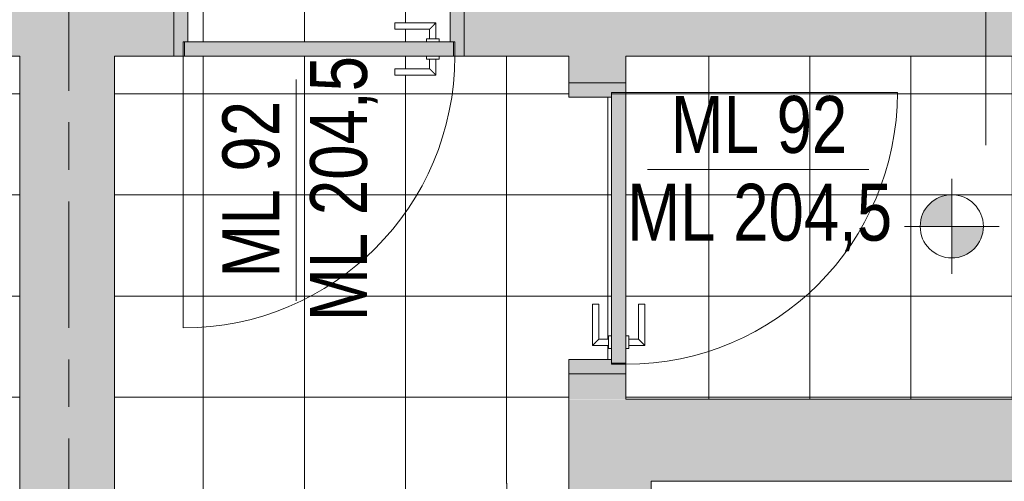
# Model space of a CAD drawing. Header units: metres. Extents: x 2 to 163, y -54 to 869.
# Tile 45 of 78: x 36.75 to 39.86, y 4.94 to 6.4. Entities that reach past the tile are written whole.
import ezdxf

# ---------------------------------------------------------------- set-up
doc = ezdxf.new("R2010")
doc.units = ezdxf.units.M
doc.linetypes.add('_Rasterlinie_', pattern=[0.75, 0.4, -0.1, 0.15, -0.1])
for name, color, linetype, lineweight in [('A_Geschossdecken', 7, 'Continuous', 5), ('A_Geschossdecken_Oberflächenschraffur', 7, 'Continuous', 5), ('A_Hoehenkoten', 124, 'Continuous', 5), ('A_Raster', 128, 'Continuous', 5), ('A_Raum-Txt', 16, 'Continuous', 5), ('A_Tuer', 128, 'Continuous', 5), ('A_Türen_Element', 128, 'Continuous', 5), ('A_Türen_Rahmen', 128, 'Continuous', 5), ('A_Wand', 244, 'Continuous', 5), ('A_Wand_Schraff', 1, 'Continuous', 5), ('A_Öffnung', 128, 'Continuous', 5)]:
    doc.layers.add(name, color=color, linetype=linetype, lineweight=lineweight)
doc.styles.add('Arial_1', font='arial.ttf', dxfattribs={"width": 0.8, "height": 0.18})
pattern_1 = [(0, (56.20742, 4.255), (0, 0.32), []), (90, (56.20742, 4.255), (-0.32, 2e-17), [])]
pattern_2 = [(0, (56.21042, 4.247), (0, 0.32), []), (90, (56.21042, 4.247), (-0.32, 2e-17), [])]
pattern_3 = [(0, (56.20742, 4.247), (0, 0.32), []), (90, (56.20742, 4.247), (-0.32, 2e-17), [])]
pattern_4 = [(0, (56.17942, 4.247), (0, 0.32), []), (90, (56.17942, 4.247), (-0.32, 2e-17), [])]
pattern_5 = [(0, (56.20742, 4.259), (0, 0.32), []), (90, (56.20742, 4.259), (-0.32, 2e-17), [])]
pattern_6 = [(0, (56.20842, 4.247), (0, 0.32), []), (90, (56.20842, 4.247), (-0.32, 2e-17), [])]

# ---------------------------------------------------------------- blocks, each defined once
blk = doc.blocks.new('TU DF 1 - Rahmenstock flächenbündig variabel - DL - H - 840 x 2000-8069375-AB-E-1 OK FFB')
at = {"layer": 'A_Tuer', "lineweight": 9}
h = blk.add_hatch(color=253, dxfattribs=at)
h.paths.add_polyline_path([(-0.43, 0.145), (-0.46, 0.145), (-0.46, -0.145), (-0.415, -0.145), (-0.415, 0.1), (-0.43, 0.1)], flags=0)
h.paths.add_polyline_path([(0.43, 0.145), (0.43, 0.1), (0.415, 0.1), (0.415, -0.145), (0.46, -0.145), (0.46, 0.145)], flags=0)
blk.add_hatch(color=253, dxfattribs=at).paths.add_polyline_path([(-0.4137, 0.145), (-0.426, 0.145), (-0.426, 0.1), (0.426, 0.1), (0.426, 0.145), (-0.3464, 0.145)], flags=0)
at = {"layer": 'A_Tuer', "color": 250, "lineweight": 9}
for p, q in [((-0.37, 0.205), (-0.37, 0.155)), ((-0.24, 0.205), (-0.37, 0.205)), ((-0.37, 0.205), (-0.37, 0.155)), ((-0.24, 0.205), (-0.37, 0.205)), ((-0.24, 0.205), (-0.24, 0.185)), ((-0.24, 0.205), (-0.24, 0.185)), ((-0.35, 0.155), (-0.35, 0.185)), ((-0.35, 0.185), (-0.24, 0.185)), ((-0.35, 0.155), (-0.35, 0.185)), ((-0.35, 0.185), (-0.24, 0.185)), ((-0.46, -0.145), (-0.46, 0.145)), ((-0.38, 0.155), (-0.38, 0.145)), ((-0.38, 0.155), (-0.34, 0.155)), ((-0.34, 0.145), (-0.34, 0.155)), ((0.46, 0.145), (0.46, -0.145)), ((-0.38, 0.1), (-0.38, 0.09)), ((-0.34, 0.09), (-0.34, 0.1)), ((-0.34, 0.09), (-0.38, 0.09)), ((-0.37, 0.09), (-0.37, 0.04)), ((-0.37, 0.09), (-0.37, 0.04)), ((-0.35, 0.06), (-0.35, 0.09)), ((-0.35, 0.06), (-0.35, 0.09)), ((-0.37, 0.04), (-0.24, 0.04)), ((-0.37, 0.04), (-0.24, 0.04)), ((-0.24, 0.06), (-0.35, 0.06)), ((-0.24, 0.06), (-0.35, 0.06)), ((-0.24, 0.06), (-0.24, 0.04)), ((-0.24, 0.06), (-0.24, 0.04))]:
    blk.add_line(p, q, dxfattribs=at)
for points in [[(-0.35, 0.185), (-0.35, 0.185), (-0.3502, 0.1852), (-0.3507, 0.1857), (-0.3513, 0.1863), (-0.3519, 0.1869), (-0.3525, 0.1875), (-0.3531, 0.1881), (-0.3539, 0.1889), (-0.3548, 0.1898), (-0.3556, 0.1906), (-0.3562, 0.1912), (-0.3568, 0.1918), (-0.3574, 0.1924), (-0.358, 0.193), (-0.3587, 0.1937), (-0.3593, 0.1943), (-0.36, 0.195), (-0.3607, 0.1957), (-0.3613, 0.1963), (-0.362, 0.197), (-0.3626, 0.1976), (-0.3632, 0.1982), (-0.3638, 0.1988), (-0.3644, 0.1994), (-0.365, 0.2), (-0.3656, 0.2006), (-0.3663, 0.2013), (-0.3669, 0.2019), (-0.3675, 0.2025), (-0.3681, 0.2031), (-0.3687, 0.2037), (-0.3693, 0.2043), (-0.3698, 0.2048), (-0.37, 0.205), (-0.37, 0.205)], [(-0.35, 0.185), (-0.35, 0.185), (-0.3502, 0.1852), (-0.3507, 0.1857), (-0.3513, 0.1863), (-0.3519, 0.1869), (-0.3525, 0.1875), (-0.3531, 0.1881), (-0.3539, 0.1889), (-0.3548, 0.1898), (-0.3556, 0.1906), (-0.3562, 0.1912), (-0.3568, 0.1918), (-0.3574, 0.1924), (-0.358, 0.193), (-0.3587, 0.1937), (-0.3593, 0.1943), (-0.36, 0.195), (-0.3607, 0.1957), (-0.3613, 0.1963), (-0.362, 0.197), (-0.3626, 0.1976), (-0.3632, 0.1982), (-0.3638, 0.1988), (-0.3644, 0.1994), (-0.365, 0.2), (-0.3656, 0.2006), (-0.3663, 0.2013), (-0.3669, 0.2019), (-0.3675, 0.2025), (-0.3681, 0.2031), (-0.3687, 0.2037), (-0.3693, 0.2043), (-0.3698, 0.2048), (-0.37, 0.205), (-0.37, 0.205)], [(-0.37, 0.04), (-0.37, 0.04), (-0.3698, 0.0402), (-0.3693, 0.0407), (-0.3687, 0.0413), (-0.3681, 0.0419), (-0.3675, 0.0425), (-0.3669, 0.0431), (-0.3661, 0.0439), (-0.3652, 0.0448), (-0.3644, 0.0456), (-0.3638, 0.0462), (-0.3632, 0.0468), (-0.3626, 0.0474), (-0.362, 0.048), (-0.3613, 0.0487), (-0.3607, 0.0493), (-0.36, 0.05), (-0.3593, 0.0507), (-0.3587, 0.0513), (-0.358, 0.052), (-0.3574, 0.0526), (-0.3568, 0.0532), (-0.3562, 0.0538), (-0.3556, 0.0544), (-0.355, 0.055), (-0.3544, 0.0556), (-0.3537, 0.0563), (-0.3531, 0.0569), (-0.3525, 0.0575), (-0.3519, 0.0581), (-0.3513, 0.0587), (-0.3507, 0.0593), (-0.3502, 0.0598), (-0.35, 0.06), (-0.35, 0.06)], [(-0.37, 0.04), (-0.37, 0.04), (-0.3698, 0.0402), (-0.3693, 0.0407), (-0.3687, 0.0413), (-0.3681, 0.0419), (-0.3675, 0.0425), (-0.3669, 0.0431), (-0.3661, 0.0439), (-0.3652, 0.0448), (-0.3644, 0.0456), (-0.3638, 0.0462), (-0.3632, 0.0468), (-0.3626, 0.0474), (-0.362, 0.048), (-0.3613, 0.0487), (-0.3607, 0.0493), (-0.36, 0.05), (-0.3593, 0.0507), (-0.3587, 0.0513), (-0.358, 0.052), (-0.3574, 0.0526), (-0.3568, 0.0532), (-0.3562, 0.0538), (-0.3556, 0.0544), (-0.355, 0.055), (-0.3544, 0.0556), (-0.3537, 0.0563), (-0.3531, 0.0569), (-0.3525, 0.0575), (-0.3519, 0.0581), (-0.3513, 0.0587), (-0.3507, 0.0593), (-0.3502, 0.0598), (-0.35, 0.06), (-0.35, 0.06)]]:
    blk.add_open_spline(points, degree=3, knots=[0, 0, 0, 0, 0.083333, 0.125, 0.166667, 0.208333, 0.229167, 0.25, 0.291667, 0.333333, 0.354167, 0.375, 0.395833, 0.416667, 0.4375, 0.458333, 0.479167, 0.5, 0.520833, 0.541667, 0.5625, 0.583333, 0.604167, 0.625, 0.645833, 0.666667, 0.6875, 0.708333, 0.75, 0.770833, 0.791667, 0.833333, 0.875, 0.916667, 1, 1, 1, 1], dxfattribs=at)
at = {"layer": 'A_Türen_Element', "color": 250, "lineweight": 9}
for p, q in [((-0.426, 0.145), (0.426, 0.145)), ((-0.426, 0.1), (-0.426, 0.145)), ((0.426, 0.145), (0.426, 0.1)), ((0.426, 0.1), (-0.426, 0.1))]:
    blk.add_line(p, q, dxfattribs=at)
at = {"layer": 'A_Türen_Rahmen', "color": 250, "lineweight": 9}
for p, q in [((-0.43, 0.145), (-0.46, 0.145)), ((-0.43, 0.1), (-0.43, 0.145)), ((0.46, 0.145), (0.43, 0.145)), ((0.43, 0.145), (0.43, 0.1)), ((-0.415, 0.1), (-0.43, 0.1)), ((-0.415, -0.145), (-0.415, 0.1)), ((0.43, 0.1), (0.415, 0.1)), ((0.415, 0.1), (0.415, -0.145)), ((-0.46, -0.145), (-0.415, -0.145)), ((0.415, -0.145), (0.46, -0.145))]:
    blk.add_line(p, q, dxfattribs=at)
at = {"layer": 'A_Öffnung', "color": 250, "lineweight": 9}
blk.add_line((0.43, 0.145), (0.43, 1.005), dxfattribs=at)
blk.add_arc((0.43, 0.145), 0.86, 90, 180, dxfattribs=at)
blk = doc.blocks.new('TU DF 1 - Rahmenstock flächenbündig variabel - DL - H - 840 x 2000-8069379-AB-E-1 OK FFB')
at = {"layer": 'A_Tuer', "lineweight": 9}
h = blk.add_hatch(color=253, dxfattribs=at)
h.paths.add_polyline_path([(-0.46, -0.09), (-0.43, -0.09), (-0.43, -0.045), (-0.415, -0.045), (-0.415, 0.09), (-0.46, 0.09), (-0.46, -0.0716)], flags=0)
h.paths.add_polyline_path([(0.415, 0.09), (0.415, -0.045), (0.43, -0.045), (0.43, -0.09), (0.46, -0.09), (0.46, 0.09)], flags=0)
blk.add_hatch(color=253, dxfattribs=at).paths.add_polyline_path([(-0.426, -0.045), (-0.426, -0.09), (0.426, -0.09), (0.426, -0.045), (-0.186, -0.045)], flags=0)
at = {"layer": 'A_Tuer', "color": 250, "lineweight": 9}
for p, q in [((-0.46, 0.09), (-0.46, -0.09)), ((0.46, -0.09), (0.46, 0.09)), ((-0.37, 0.015), (-0.37, -0.035)), ((-0.24, 0.015), (-0.37, 0.015)), ((-0.37, 0.015), (-0.37, -0.035)), ((-0.24, 0.015), (-0.37, 0.015)), ((-0.24, 0.015), (-0.24, -0.005)), ((-0.24, 0.015), (-0.24, -0.005)), ((-0.35, -0.035), (-0.35, -0.005)), ((-0.35, -0.005), (-0.24, -0.005)), ((-0.35, -0.035), (-0.35, -0.005)), ((-0.35, -0.005), (-0.24, -0.005)), ((-0.38, -0.035), (-0.38, -0.045)), ((-0.38, -0.035), (-0.34, -0.035)), ((-0.34, -0.045), (-0.34, -0.035)), ((-0.38, -0.09), (-0.38, -0.1)), ((-0.34, -0.1), (-0.34, -0.09)), ((-0.34, -0.1), (-0.38, -0.1)), ((-0.37, -0.1), (-0.37, -0.15)), ((-0.37, -0.1), (-0.37, -0.15)), ((-0.35, -0.13), (-0.35, -0.1)), ((-0.35, -0.13), (-0.35, -0.1)), ((-0.37, -0.15), (-0.24, -0.15)), ((-0.37, -0.15), (-0.24, -0.15)), ((-0.24, -0.13), (-0.35, -0.13)), ((-0.24, -0.13), (-0.35, -0.13)), ((-0.24, -0.13), (-0.24, -0.15)), ((-0.24, -0.13), (-0.24, -0.15))]:
    blk.add_line(p, q, dxfattribs=at)
for points in [[(-0.35, -0.005), (-0.35, -0.005), (-0.3502, -0.0048), (-0.3507, -0.0043), (-0.3513, -0.0037), (-0.3519, -0.0031), (-0.3525, -0.0025), (-0.3531, -0.0019), (-0.3539, -0.0011), (-0.3548, -0.0002), (-0.3556, 0.0006), (-0.3562, 0.0012), (-0.3568, 0.0018), (-0.3574, 0.0024), (-0.358, 0.003), (-0.3587, 0.0037), (-0.3593, 0.0043), (-0.36, 0.005), (-0.3607, 0.0057), (-0.3613, 0.0063), (-0.362, 0.007), (-0.3626, 0.0076), (-0.3632, 0.0082), (-0.3638, 0.0088), (-0.3644, 0.0094), (-0.365, 0.01), (-0.3656, 0.0106), (-0.3663, 0.0113), (-0.3669, 0.0119), (-0.3675, 0.0125), (-0.3681, 0.0131), (-0.3687, 0.0137), (-0.3693, 0.0143), (-0.3698, 0.0148), (-0.37, 0.015), (-0.37, 0.015)], [(-0.35, -0.005), (-0.35, -0.005), (-0.3502, -0.0048), (-0.3507, -0.0043), (-0.3513, -0.0037), (-0.3519, -0.0031), (-0.3525, -0.0025), (-0.3531, -0.0019), (-0.3539, -0.0011), (-0.3548, -0.0002), (-0.3556, 0.0006), (-0.3562, 0.0012), (-0.3568, 0.0018), (-0.3574, 0.0024), (-0.358, 0.003), (-0.3587, 0.0037), (-0.3593, 0.0043), (-0.36, 0.005), (-0.3607, 0.0057), (-0.3613, 0.0063), (-0.362, 0.007), (-0.3626, 0.0076), (-0.3632, 0.0082), (-0.3638, 0.0088), (-0.3644, 0.0094), (-0.365, 0.01), (-0.3656, 0.0106), (-0.3663, 0.0113), (-0.3669, 0.0119), (-0.3675, 0.0125), (-0.3681, 0.0131), (-0.3687, 0.0137), (-0.3693, 0.0143), (-0.3698, 0.0148), (-0.37, 0.015), (-0.37, 0.015)], [(-0.37, -0.15), (-0.37, -0.15), (-0.3698, -0.1498), (-0.3693, -0.1493), (-0.3687, -0.1487), (-0.3681, -0.1481), (-0.3675, -0.1475), (-0.3669, -0.1469), (-0.3661, -0.1461), (-0.3652, -0.1452), (-0.3644, -0.1444), (-0.3638, -0.1438), (-0.3632, -0.1432), (-0.3626, -0.1426), (-0.362, -0.142), (-0.3613, -0.1413), (-0.3607, -0.1407), (-0.36, -0.14), (-0.3593, -0.1393), (-0.3587, -0.1387), (-0.358, -0.138), (-0.3574, -0.1374), (-0.3568, -0.1368), (-0.3562, -0.1362), (-0.3556, -0.1356), (-0.355, -0.135), (-0.3544, -0.1344), (-0.3537, -0.1337), (-0.3531, -0.1331), (-0.3525, -0.1325), (-0.3519, -0.1319), (-0.3513, -0.1313), (-0.3507, -0.1307), (-0.3502, -0.1302), (-0.35, -0.13), (-0.35, -0.13)], [(-0.37, -0.15), (-0.37, -0.15), (-0.3698, -0.1498), (-0.3693, -0.1493), (-0.3687, -0.1487), (-0.3681, -0.1481), (-0.3675, -0.1475), (-0.3669, -0.1469), (-0.3661, -0.1461), (-0.3652, -0.1452), (-0.3644, -0.1444), (-0.3638, -0.1438), (-0.3632, -0.1432), (-0.3626, -0.1426), (-0.362, -0.142), (-0.3613, -0.1413), (-0.3607, -0.1407), (-0.36, -0.14), (-0.3593, -0.1393), (-0.3587, -0.1387), (-0.358, -0.138), (-0.3574, -0.1374), (-0.3568, -0.1368), (-0.3562, -0.1362), (-0.3556, -0.1356), (-0.355, -0.135), (-0.3544, -0.1344), (-0.3537, -0.1337), (-0.3531, -0.1331), (-0.3525, -0.1325), (-0.3519, -0.1319), (-0.3513, -0.1313), (-0.3507, -0.1307), (-0.3502, -0.1302), (-0.35, -0.13), (-0.35, -0.13)]]:
    blk.add_open_spline(points, degree=3, knots=[0, 0, 0, 0, 0.083333, 0.125, 0.166667, 0.208333, 0.229167, 0.25, 0.291667, 0.333333, 0.354167, 0.375, 0.395833, 0.416667, 0.4375, 0.458333, 0.479167, 0.5, 0.520833, 0.541667, 0.5625, 0.583333, 0.604167, 0.625, 0.645833, 0.666667, 0.6875, 0.708333, 0.75, 0.770833, 0.791667, 0.833333, 0.875, 0.916667, 1, 1, 1, 1], dxfattribs=at)
at = {"layer": 'A_Türen_Element', "color": 250, "lineweight": 9}
for p, q in [((0.426, -0.045), (-0.426, -0.045)), ((-0.426, -0.045), (-0.426, -0.09)), ((0.426, -0.09), (0.426, -0.045)), ((-0.426, -0.09), (0.426, -0.09))]:
    blk.add_line(p, q, dxfattribs=at)
at = {"layer": 'A_Türen_Rahmen', "color": 250, "lineweight": 9}
for p, q in [((-0.46, 0.09), (-0.415, 0.09)), ((-0.415, 0.09), (-0.415, -0.045)), ((0.415, 0.09), (0.46, 0.09)), ((0.415, -0.045), (0.415, 0.09)), ((-0.43, -0.045), (-0.43, -0.09)), ((-0.415, -0.045), (-0.43, -0.045)), ((0.43, -0.045), (0.415, -0.045)), ((0.43, -0.09), (0.43, -0.045)), ((-0.43, -0.09), (-0.46, -0.09)), ((0.46, -0.09), (0.43, -0.09))]:
    blk.add_line(p, q, dxfattribs=at)
at = {"layer": 'A_Öffnung', "color": 250, "lineweight": 9}
blk.add_line((0.43, -0.09), (0.43, -0.95), dxfattribs=at)
blk.add_arc((0.43, -0.09), 0.86, 180, 270, dxfattribs=at)
blk = doc.blocks.new('Beschriftung Türen DL oder ML - Durchgangslichte mit Kennzeichen-6113498-AB-E-1 OK FFB')
at = {"layer": 'A_Tuer'}
blk.add_line((0, 0.003493), (0, -0.003507), dxfattribs=at)
blk = doc.blocks.new('Höhenkoten - Kreuz gefüllt-6114407-AB-E-1 OK FFB')
at = {"layer": 'A_Hoehenkoten'}
h = blk.add_hatch(color=256, dxfattribs=at)
edge = h.paths.add_edge_path(flags=0)
edge.add_line((0.001, 0.0014), (0, 0.0014))
edge.add_line((0, 0.0014), (0, 0.0024))
edge.add_arc((0, 0.0014), 0.001, 0, 90, ccw=False)
h = blk.add_hatch(color=256, dxfattribs=at)
edge = h.paths.add_edge_path(flags=0)
edge.add_line((-0.001, 0.0014), (0, 0.0014))
edge.add_line((0, 0.0014), (0, 0.0004))
edge.add_arc((0, 0.0014), 0.001, 180, 270, ccw=False)
for p, q in [((0, 0.0029), (0, -0.0001)), ((0, 0.0014), (0, 0.0024)), ((0, 0.0024), (0, 0.0014)), ((0, 0.0024), (0, 0.0014)), ((0, 0.0014), (0, 0.0024)), ((-0.0015, 0.0014), (0.0015, 0.0014)), ((-0.001, 0.0014), (0, 0.0014)), ((0, 0.0014), (-0.001, 0.0014)), ((0, 0.0014), (-0.001, 0.0014)), ((-0.001, 0.0014), (0, 0.0014)), ((0.001, 0.0014), (0, 0.0014)), ((0, 0.0014), (0, 0.0004)), ((0, 0.0004), (0, 0.0014)), ((0, 0.0014), (0.001, 0.0014)), ((0, 0.0014), (0.001, 0.0014)), ((0.001, 0.0014), (0, 0.0014)), ((0, 0.0014), (0, 0.0004)), ((0, 0.0004), (0, 0.0014))]:
    blk.add_line(p, q, dxfattribs=at)
for start, end in [(90, 180), (90, 180), (360, 90), (360, 90), (180, 270), (180, 270), (270, 0), (270, 360)]:
    blk.add_arc((0, 0.0014), 0.001, start, end, dxfattribs=at)

msp = doc.modelspace()

# ---------------------------------------------------------------- hatches: boundary and pattern name
at = {"layer": 'A_Geschossdecken_Oberflächenschraffur'}
h = msp.add_hatch(dxfattribs=at)
h.set_pattern_fill('FP_1', color=9, style=0, pattern_type=2)
h.set_pattern_definition(pattern_3)
h.paths.add_polyline_path([(38.1238, 6.2865), (38.1238, 6.3315), (38.1198, 6.3315), (38.1198, 6.2865)], flags=0)
h.paths.add_polyline_path([(37.2678, 6.2865), (37.2678, 6.3315), (37.2638, 6.3315), (37.2638, 6.2865)], flags=0)
h.paths.add_polyline_path([(37.9338, 6.3315), (38.0338, 6.3315), (38.0345, 6.3415), (38.0438, 6.3415), (38.0438, 6.3715), (37.9338, 6.3718), (37.9338, 6.3915), (38.0638, 6.3911), (38.0638, 6.3415), (38.0738, 6.3415), (38.0738, 6.3315), (38.1088, 6.3315), (38.1088, 6.5765), (41.1963, 6.5765), (41.2007, 8.5212), (37.0363, 8.5365), (37.0363, 6.5765), (37.2788, 6.5765), (37.2788, 6.3315), (37.8381, 6.3315)], flags=0)
h = msp.add_hatch(dxfattribs=at)
h.set_pattern_fill('FP_1', color=9, style=0, pattern_type=2)
h.set_pattern_definition(pattern_3)
h.paths.add_polyline_path([(38.1238, 6.2865), (38.1238, 6.3315), (38.1198, 6.3315), (38.1198, 6.2865)], flags=0)
h.paths.add_polyline_path([(37.2678, 6.2865), (37.2678, 6.3315), (37.2638, 6.3315), (37.2638, 6.2865)], flags=0)
h.paths.add_polyline_path([(37.9338, 6.3315), (38.0338, 6.3315), (38.0345, 6.3415), (38.0438, 6.3415), (38.0438, 6.3715), (37.9338, 6.3718), (37.9338, 6.3915), (38.0638, 6.3911), (38.0638, 6.3415), (38.0738, 6.3415), (38.0738, 6.3315), (38.1088, 6.3315), (38.1088, 6.5765), (41.1963, 6.5765), (41.2007, 8.5212), (37.0363, 8.5365), (37.0363, 6.5765), (37.2788, 6.5765), (37.2788, 6.3315), (37.8381, 6.3315)], flags=0)
h = msp.add_hatch(dxfattribs=at)
h.set_pattern_fill('FP_8', color=9, style=0, pattern_type=2)
h.set_pattern_definition(pattern_1)
h.paths.add_polyline_path([(35.1375, 4.2892), (36.7463, 6.2865), (33.6563, 6.2865), (35.1283, 4.3015)], flags=0)
h = msp.add_hatch(dxfattribs=at)
h.set_pattern_fill('FP_8', color=9, style=0, pattern_type=2)
h.set_pattern_definition(pattern_1)
h.paths.add_polyline_path([(35.1375, 4.2892), (36.7463, 6.2865), (33.6563, 6.2865), (35.1283, 4.3015)], flags=0)
h = msp.add_hatch(dxfattribs=at)
h.set_pattern_fill('FP_11', color=9, style=0, pattern_type=2)
h.set_pattern_definition(pattern_2)
h.paths.add_polyline_path([(36.7463, 2.3165), (36.7463, 4.6515), (36.7363, 4.6522), (36.7363, 4.6615), (36.7063, 4.6615), (36.706, 4.5515), (36.6863, 4.5515), (36.6866, 4.6815), (36.7363, 4.6815), (36.7363, 4.6915), (36.7463, 4.6915), (36.7463, 6.2865), (35.1375, 4.2892), (36.7156, 2.3541)], flags=0)
h = msp.add_hatch(dxfattribs=at)
h.set_pattern_fill('FP_11', color=9, style=0, pattern_type=2)
h.set_pattern_definition(pattern_2)
h.paths.add_polyline_path([(36.7463, 2.3165), (36.7463, 4.6515), (36.7363, 4.6522), (36.7363, 4.6615), (36.7063, 4.6615), (36.706, 4.5515), (36.6863, 4.5515), (36.6866, 4.6815), (36.7363, 4.6815), (36.7363, 4.6915), (36.7463, 4.6915), (36.7463, 6.2865), (35.1375, 4.2892), (36.7156, 2.3541)], flags=0)
h = msp.add_hatch(dxfattribs=at)
h.set_pattern_fill('FP_1', color=9, style=0, pattern_type=2)
h.set_pattern_definition(pattern_3)
h.paths.add_polyline_path([(38.4849, 5.2015), (38.4849, 5.3265), (38.6199, 5.3265), (38.6199, 5.3615), (38.6099, 5.3622), (38.6099, 5.3715), (38.5599, 5.3718), (38.5602, 5.5015), (38.5799, 5.5015), (38.5799, 5.3915), (38.6099, 5.3915), (38.6099, 5.4015), (38.6199, 5.4015), (38.6199, 6.1565), (38.4849, 6.1565), (38.4849, 6.2865), (38.0738, 6.2865), (38.0731, 6.2765), (38.0638, 6.2765), (38.0635, 6.2265), (37.9338, 6.2268), (37.9338, 6.2465), (38.0438, 6.2465), (38.0438, 6.2765), (38.0338, 6.2765), (38.0338, 6.2865), (37.0463, 6.2865), (37.0463, 5.2015), (38.377, 5.2015)], flags=0)
h.paths.add_polyline_path([(38.6465, 5.3115), (38.6649, 5.3115), (38.6649, 5.3155), (38.6199, 5.3155), (38.6199, 5.3115)], flags=0)
h.paths.add_polyline_path([(38.6649, 6.1675), (38.6649, 6.1715), (38.6199, 6.1715), (38.6199, 6.1675), (38.6582, 6.1675)], flags=0)
h = msp.add_hatch(dxfattribs=at)
h.set_pattern_fill('FP_1', color=9, style=0, pattern_type=2)
h.set_pattern_definition(pattern_3)
h.paths.add_polyline_path([(38.4849, 5.2015), (38.4849, 5.3265), (38.6199, 5.3265), (38.6199, 5.3615), (38.6099, 5.3622), (38.6099, 5.3715), (38.5599, 5.3718), (38.5602, 5.5015), (38.5799, 5.5015), (38.5799, 5.3915), (38.6099, 5.3915), (38.6099, 5.4015), (38.6199, 5.4015), (38.6199, 6.1565), (38.4849, 6.1565), (38.4849, 6.2865), (38.0738, 6.2865), (38.0731, 6.2765), (38.0638, 6.2765), (38.0635, 6.2265), (37.9338, 6.2268), (37.9338, 6.2465), (38.0438, 6.2465), (38.0438, 6.2765), (38.0338, 6.2765), (38.0338, 6.2865), (37.0463, 6.2865), (37.0463, 5.2015), (38.377, 5.2015)], flags=0)
h.paths.add_polyline_path([(38.6465, 5.3115), (38.6649, 5.3115), (38.6649, 5.3155), (38.6199, 5.3155), (38.6199, 5.3115)], flags=0)
h.paths.add_polyline_path([(38.6649, 6.1675), (38.6649, 6.1715), (38.6199, 6.1715), (38.6199, 6.1675), (38.6582, 6.1675)], flags=0)
h = msp.add_hatch(dxfattribs=at)
h.set_pattern_fill('FP_1', color=9, style=0, pattern_type=2)
h.set_pattern_definition(pattern_3)
h.paths.add_polyline_path([(41.1949, 5.2015), (41.1949, 5.3565), (41.1849, 5.3572), (41.1849, 5.3665), (41.1349, 5.3668), (41.1352, 5.4965), (41.1549, 5.4965), (41.1549, 5.3865), (41.1849, 5.3865), (41.1849, 5.3965), (41.1949, 5.3965), (41.1949, 6.2865), (38.6649, 6.2865), (38.6649, 5.4015), (38.6749, 5.4008), (38.6749, 5.3915), (38.7049, 5.3915), (38.7052, 5.5015), (38.7249, 5.5015), (38.7245, 5.3715), (38.6749, 5.3715), (38.6749, 5.3615), (38.6649, 5.3615), (38.6649, 5.2015), (41.1149, 5.2015)], flags=0)
h = msp.add_hatch(dxfattribs=at)
h.set_pattern_fill('FP_1', color=9, style=0, pattern_type=2)
h.set_pattern_definition(pattern_3)
h.paths.add_polyline_path([(41.1949, 5.2015), (41.1949, 5.3565), (41.1849, 5.3572), (41.1849, 5.3665), (41.1349, 5.3668), (41.1352, 5.4965), (41.1549, 5.4965), (41.1549, 5.3865), (41.1849, 5.3865), (41.1849, 5.3965), (41.1949, 5.3965), (41.1949, 6.2865), (38.6649, 6.2865), (38.6649, 5.4015), (38.6749, 5.4008), (38.6749, 5.3915), (38.7049, 5.3915), (38.7052, 5.5015), (38.7249, 5.5015), (38.7245, 5.3715), (38.6749, 5.3715), (38.6749, 5.3615), (38.6649, 5.3615), (38.6649, 5.2015), (41.1149, 5.2015)], flags=0)
h = msp.add_hatch(dxfattribs=at)
h.set_pattern_fill('FP_137', color=9, style=0, pattern_type=2)
h.set_pattern_definition(pattern_4)
h.paths.add_polyline_path([(37.0463, 3.8515), (37.783, 4.2505), (37.0463, 5.2015), (37.0463, 3.8815)], flags=0)
h = msp.add_hatch(dxfattribs=at)
h.set_pattern_fill('FP_137', color=9, style=0, pattern_type=2)
h.set_pattern_definition(pattern_4)
h.paths.add_polyline_path([(37.0463, 3.8515), (37.783, 4.2505), (37.0463, 5.2015), (37.0463, 3.8815)], flags=0)
h = msp.add_hatch(dxfattribs=at)
h.set_pattern_fill('FP_139', color=9, style=0, pattern_type=2)
h.set_pattern_definition(pattern_5)
h.paths.add_polyline_path([(37.783, 4.2505), (38.4849, 5.2015), (37.0463, 5.2015), (37.3794, 4.7715)], flags=0)
h = msp.add_hatch(dxfattribs=at)
h.set_pattern_fill('FP_139', color=9, style=0, pattern_type=2)
h.set_pattern_definition(pattern_5)
h.paths.add_polyline_path([(37.783, 4.2505), (38.4849, 5.2015), (37.0463, 5.2015), (37.3794, 4.7715)], flags=0)
h = msp.add_hatch(dxfattribs=at)
h.set_pattern_fill('FP_140', color=9, style=0, pattern_type=2)
h.set_pattern_definition(pattern_6)
h.paths.add_polyline_path([(38.4849, 3.8515), (38.484, 5.2003), (37.783, 4.2505), (37.9862, 4.135)], flags=0)
h = msp.add_hatch(dxfattribs=at)
h.set_pattern_fill('FP_140', color=9, style=0, pattern_type=2)
h.set_pattern_definition(pattern_6)
h.paths.add_polyline_path([(38.4849, 3.8515), (38.484, 5.2003), (37.783, 4.2505), (37.9862, 4.135)], flags=0)
at = {"layer": 'A_Wand_Schraff', "lineweight": 9}
h = msp.add_hatch(color=253, dxfattribs=at)
h.paths.add_polyline_path([(38.4849, 6.2865), (41.2849, 6.2865), (41.2849, 6.5765), (38.1538, 6.5765), (38.1538, 6.2865), (38.377, 6.2865)], flags=0)
h.paths.add_polyline_path([(37.0463, 6.2865), (37.2338, 6.2865), (37.2338, 6.5765), (37.0363, 6.5765), (37.0363, 6.2865)], flags=0)
for points in [[(36.7463, 6.2865), (37.0363, 6.2865), (37.0363, 6.5265), (28.6908, 6.5265), (28.6908, 6.2865), (32.9876, 6.2865)], [(40.5328, 4.9415), (41.3749, 4.9415), (41.3749, 5.2015), (38.7449, 5.2003), (38.7449, 4.9415), (39.4549, 4.9415)]]:
    msp.add_hatch(color=253, dxfattribs=at).paths.add_polyline_path(points, flags=0)
h = msp.add_hatch(color=253, dxfattribs=at)
h.paths.add_polyline_path([(36.8963, -14.9335), (37.0463, -14.9335), (37.0463, -13.6194), (36.7463, -13.6194), (36.7463, -14.9335)], flags=0)
h.paths.add_polyline_path([(37.0463, -12.6994), (37.0463, -10.6992), (36.7463, -10.6992), (36.7463, -12.6994)], flags=0)
h.paths.add_polyline_path([(36.7463, -9.7792), (37.0463, -9.7792), (37.0463, -7.4087), (36.7463, -7.4087), (36.7463, -9.7145)], flags=0)
h.paths.add_polyline_path([(36.7463, -6.4887), (37.0463, -6.4887), (37.0463, -4.1985), (36.7463, -4.1985), (36.7463, -5.8082)], flags=0)
h.paths.add_polyline_path([(37.0463, -3.2785), (37.0463, -0.2635), (36.7463, -0.2635), (36.7463, -3.2785), (36.7602, -3.2785)], flags=0)
h.paths.add_polyline_path([(36.7463, 0.6565), (37.0463, 0.6565), (37.0463, 3.8515), (36.7463, 3.8515), (36.7463, 1.2941)], flags=0)
h.paths.add_polyline_path([(36.7463, 4.7715), (37.0463, 4.7715), (37.0463, 6.2865), (36.7463, 6.2865), (36.7463, 4.8452)], flags=0)
h = msp.add_hatch(color=253, dxfattribs=at)
h.paths.add_polyline_path([(38.4849, 5.2015), (38.6649, 5.2015), (38.6649, 5.2815), (38.4849, 5.2815)], flags=0)
h.paths.add_polyline_path([(38.6649, 6.2015), (38.6649, 6.2865), (38.4849, 6.2865), (38.4849, 6.2015)], flags=0)
h = msp.add_hatch(color=253, dxfattribs=at)
h.paths.add_polyline_path([(38.7449, -2.1267), (38.7449, 1.1218), (38.4849, 1.1218), (38.4849, -2.1249)], flags=0)
h.paths.add_polyline_path([(38.7449, 2.1518), (38.7449, 5.2015), (38.4849, 5.2003), (38.4849, 2.1518)], flags=0)

# ---------------------------------------------------------------- linework, layer by layer
at = {"layer": 'A_Geschossdecken', "color": 253, "lineweight": 9}
for p, q in [((37.2638, 6.2865), (37.2678, 6.2865)), ((38.1198, 6.2865), (38.1238, 6.2865)), ((38.6649, 6.1715), (38.6649, 6.1675)), ((38.6649, 5.3155), (38.6649, 5.3115))]:
    msp.add_line(p, q, dxfattribs=at)
at = {"layer": 'A_Raster', "linetype": '_Rasterlinie_', "lineweight": 9}
msp.add_line((36.9019, -53.073), (36.9019, 37.0621), dxfattribs=at)
at = {"layer": 'A_Raum-Txt'}
msp.add_line((39.8048, 6.0049), (39.8048, 7.5475), dxfattribs=at)
at = {"layer": 'A_Wand', "color": 250, "lineweight": 9}
for p, q in [((37.2338, 6.2865), (37.2338, 6.5765)), ((38.1538, 6.5765), (38.1538, 6.2865)), ((30.5663, 6.2865), (36.7463, 6.2865)), ((36.7463, 6.2865), (36.7463, 4.7715)), ((37.0463, 4.7715), (37.0463, 6.2865)), ((37.0463, 6.2865), (37.2338, 6.2865)), ((38.1538, 6.2865), (38.4849, 6.2865)), ((38.4849, 6.2865), (38.4849, 6.2015)), ((38.6649, 6.2865), (41.1949, 6.2865)), ((38.6649, 6.2015), (38.6649, 6.2865)), ((38.4849, 6.2015), (38.6649, 6.2015)), ((38.4849, 5.2815), (38.4849, 2.1518)), ((38.6649, 5.2815), (38.4849, 5.2815)), ((38.6649, 5.2015), (38.6649, 5.2815)), ((41.1949, 5.2015), (38.6649, 5.2015)), ((38.7449, 2.1518), (38.7449, 4.9415)), ((38.7449, 4.9415), (41.1149, 4.9415))]:
    msp.add_line(p, q, dxfattribs=at)

# ---------------------------------------------------------------- block references
at = {"layer": 'A_Hoehenkoten', "extrusion": (0, 0, -1), "xscale": 99.99999999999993, "yscale": 99.99999999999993, "zscale": 99.99999999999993}
msp.add_blockref('Höhenkoten - Kreuz gefüllt-6114407-AB-E-1 OK FFB', (-39.6969, 5.6079), dxfattribs=at)
at = {"layer": 'A_Tuer', "color": 250, "lineweight": 9}
for name, p, rotation in [('TU DF 1 - Rahmenstock flächenbündig variabel - DL - H - 840 x 2000-8069375-AB-E-1 OK FFB', (37.6938, 6.4315), 180), ('TU DF 1 - Rahmenstock flächenbündig variabel - DL - H - 840 x 2000-8069379-AB-E-1 OK FFB', (38.5749, 5.7415), 89.9999999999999)]:
    msp.add_blockref(name, p, dxfattribs=dict(at, rotation=rotation))
at = {"layer": 'A_Tuer', "xscale": 99.99999999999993, "yscale": 99.99999999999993, "zscale": 99.99999999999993}
msp.add_blockref('Beschriftung Türen DL oder ML - Durchgangslichte mit Kennzeichen-6113498-AB-E-1 OK FFB', (37.6211, 5.8632), dxfattribs=at)
at = {"layer": 'A_Tuer', "xscale": 99.99999999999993, "yscale": 99.99999999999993, "zscale": 99.99999999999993, "rotation": 270.0000000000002}
msp.add_blockref('Beschriftung Türen DL oder ML - Durchgangslichte mit Kennzeichen-6113498-AB-E-1 OK FFB', (39.0848, 5.9273), dxfattribs=at)

# ---------------------------------------------------------------- texts
at = {"layer": 'A_Tuer', "char_height": 0.18, "attachment_point": 1, "rotation": 90, "style": 'Arial_1'}
for s, insert, width in [('ML 92', (37.388, 5.5856), 0.667004), ('ML 204,5', (37.6658, 5.448), 1.000506)]:
    msp.add_mtext(s, dxfattribs=dict(at, insert=insert, width=width))
at = {"layer": 'A_Tuer', "char_height": 0.18, "attachment_point": 1, "style": 'Arial_1'}
for s, insert, width in [('ML 92', (38.8072, 6.1604), 0.667004), ('ML 204,5', (38.6696, 5.8826), 1.000506)]:
    msp.add_mtext(s, dxfattribs=dict(at, insert=insert, width=width))

doc.saveas('drawing.dxf')
